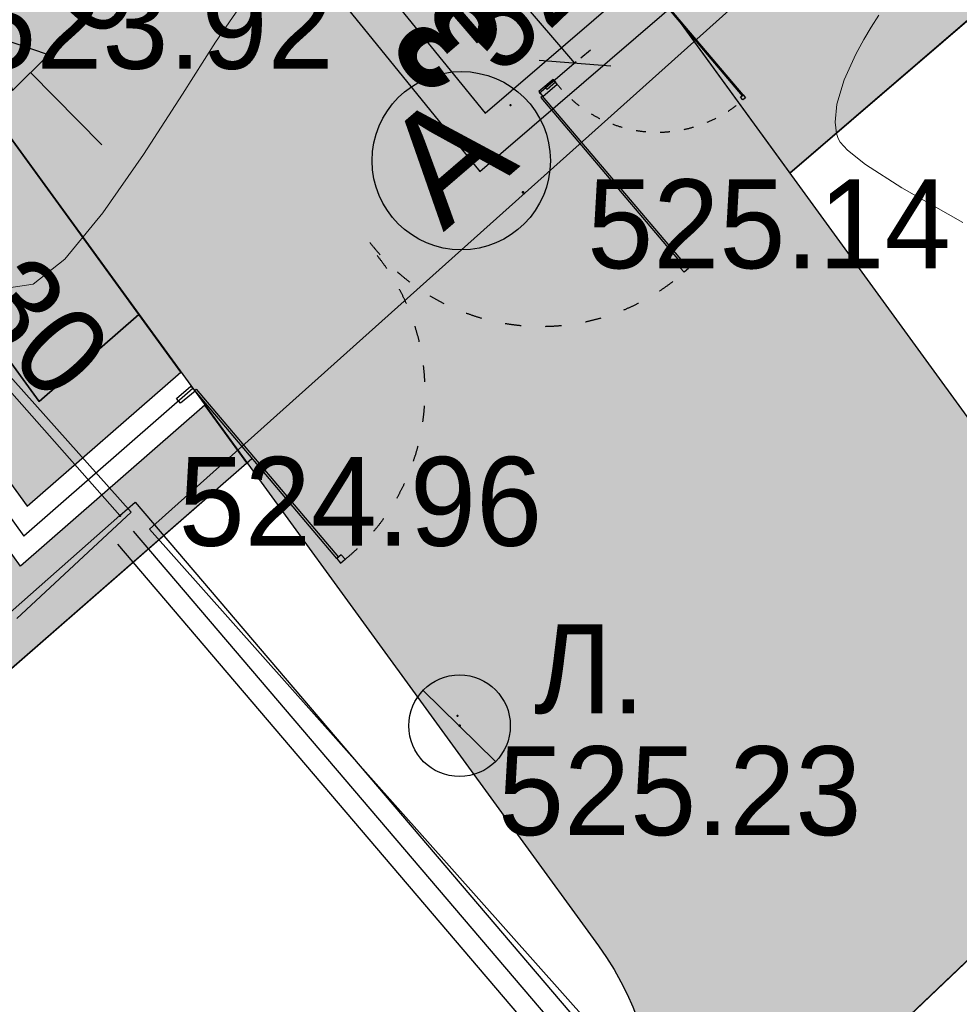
# Model space of a CAD drawing. Header units: millimetres. Extents: x -1128748 to 3035412, y -2195448 to -435774.
# Tile 10 of 159: x 406642 to 415892, y -1673270 to -1663581. Entities that reach past the tile are written whole.
import ezdxf

# ---------------------------------------------------------------- set-up
doc = ezdxf.new("R2010")
doc.units = ezdxf.units.MM
doc.linetypes.add('ACAD_ISO03W100', pattern=[30, 12, -18])
doc.linetypes.add('Д_ТРОТ_ТРУБА', pattern=[3, 1.5, -1.5])
for name, color, linetype in [('(004) Точки рельефа', 7, 'Continuous'), ('(004a) Точки рельефа (отк.)', 7, 'Continuous'), ('(007) Здания', 7, 'Continuous'), ('(011) Колодцы', 7, 'Continuous'), ('(013) Газ', 30, 'ИК_Газопровод -------г--------'), ('(022) Возд. Линии', 7, 'Continuous'), ('(025) Дорога', 7, 'Continuous'), ('(031) Горизонтали', 42, 'Continuous'), ('(040) Ограда', 7, 'Continuous'), ('GLUXOY OG', 7, 'Continuous'), ('METALL OG', 7, 'Continuous'), ('Пикет', 7, 'Continuous')]:
    doc.layers.add(name, color=color, linetype=linetype)
doc.layers.add('ВВГ 3х2.5', color=5, linetype='Continuous', lineweight=40)
doc.styles.add('BM-431', font='txt')
doc.styles.add('D-431', font='txt')
doc.styles.add('FAYZXON', font='GOTHICB.TTF')
doc.styles.add('S', font='txtwr', dxfattribs={"oblique": 15})
doc.styles.get("Standard").update_dxf_attribs({"font": 'arial.ttf'})
doc.linetypes.add('FENCELINE1', pattern='A,6.35,-2.54,[133,ltypeshp.shx,S=2.54,R=0,X=-2.54,Y=0],-2.54,25.4', length=36.83)
doc.linetypes.add('GAZ_VOZDUSH', pattern='A,1,-2,["~",Standard,S=3,R=0,X=-1.5,Y=-1.5],-1,10', length=14)
doc.linetypes.add('ИК_Газопровод -------г--------', pattern='A,9,-0.6,["Г",Standard,S=1.199999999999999,R=0,X=0,Y=-0.6],-1.199999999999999', length=10.8)
doc.linetypes.add('ОГРАДА_БЕТ', pattern='A,4,["|",Standard,S=0.8,R=0,X=0,Y=-0.8],4', length=8)
doc.linetypes.add('ОГРАДА_ГЛИН', pattern='A,4,["|",Standard,S=0.8,R=0,X=0,Y=-0.8],0.5,["|",Standard,S=0.8,R=0,X=0,Y=-0.8],3.5', length=8)
doc.linetypes.add('ОГРАДА_М_1М', pattern='A,2.5,["о",Standard,S=1,R=0,X=0,Y=-0.35],0.5,["0",Standard,S=0.5,R=0,X=-0.3,Y=-0.25],2.5', length=5.5)
doc.dimstyles.new('MAGENTA genplan dimension', dxfattribs={"dimtxt": 1000, "dimasz": 500, "dimexe": 200, "dimexo": 300, "dimgap": 100, "dimtad": 1, "dimdec": 1, "dimlfac": 0.001, "dimzin": 1, "dimtxsty": 'FAYZXON', "dimblk": 'OBLIQUE', "dimcen": 0, "dimclrd": 142, "dimclre": 142, "dimclrt": 6, "dimadec": 0, "dimazin": 0, "dimtfac": 1, "dimtdec": 1, "dimtmove": 0, "dimatfit": 3, "dimldrblk": 'OBLIQUE', "dimfxl": 1, "dimlwd": 30, "dimlwe": 30, "dimarcsym": 0})

# ---------------------------------------------------------------- blocks, each defined once
blk = doc.blocks.new('_Oblique')
at = {"color": 0, "linetype": 'ByBlock', "lineweight": -2}
blk.add_line((-0.5, -0.5), (0.5, 0.5), dxfattribs=at)
blk = doc.blocks.new('*D1004')
at = {"color": 142, "lineweight": 30, "transparency": 16777216}
for p, q in [((1989122.560620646, -731441.3966196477), (1989122.560620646, -731184.5261462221)), ((1992222.560620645, -731441.3966196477), (1992222.560620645, -731184.5261462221)), ((1989122.560620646, -731384.5261462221), (1992222.560620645, -731384.5261462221))]:
    blk.add_line(p, q, dxfattribs=at)
at = {"layer": 'Defpoints', "color": 0, "transparency": 16777216}
for p in [(1992222.560620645, -731384.5261462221), (1989122.560620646, -731741.3966196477), (1992222.560620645, -731741.3966196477)]:
    blk.add_point(p, dxfattribs=at)
at = {"color": 142, "lineweight": 30, "transparency": 16777216, "xscale": 500, "yscale": 500, "zscale": 500, "rotation": 180}
blk.add_blockref('_Oblique', (1989122.560620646, -731384.5261462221), dxfattribs=at)
at = {"color": 142, "lineweight": 30, "transparency": 16777216, "xscale": 500, "yscale": 500, "zscale": 500}
blk.add_blockref('_Oblique', (1992222.560620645, -731384.5261462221), dxfattribs=at)
at = {"color": 6, "transparency": 16777216, "insert": (1990672.560620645, -730689.3527947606), "char_height": 1000, "attachment_point": 5, "style": 'FAYZXON'}
blk.add_mtext('3,1', dxfattribs=at)
blk = doc.blocks.new('*D1005')
at = {"color": 142, "lineweight": 30, "transparency": 16777216}
for p, q in [((1986355.957183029, -727461.2795920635), (1986355.957183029, -724361.2795920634)), ((1986433.383746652, -724361.2795920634), (1986555.957183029, -724361.2795920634)), ((1986433.383746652, -727461.2795920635), (1986555.957183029, -727461.2795920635))]:
    blk.add_line(p, q, dxfattribs=at)
at = {"layer": 'Defpoints', "color": 0, "transparency": 16777216}
for p in [(1986133.383746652, -724361.2795920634), (1986355.957183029, -724361.2795920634), (1986133.383746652, -727461.2795920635)]:
    blk.add_point(p, dxfattribs=at)
at = {"color": 142, "lineweight": 30, "transparency": 16777216, "xscale": 500, "yscale": 500, "zscale": 500}
for p, rotation in [((1986355.957183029, -724361.2795920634), 90), ((1986355.957183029, -727461.2795920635), 270)]:
    blk.add_blockref('_Oblique', p, dxfattribs=dict(at, rotation=rotation))
at = {"color": 6, "transparency": 16777216, "insert": (1985660.783831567, -725911.2795920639), "char_height": 1000, "attachment_point": 5, "rotation": 90, "style": 'FAYZXON'}
blk.add_mtext('3,1', dxfattribs=at)
blk = doc.blocks.new('I01171-flat-6')
at = {"layer": '(011) Колодцы'}
blk.add_line((-0.3611415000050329, 0.3487505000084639), (0.3511430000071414, -0.3489250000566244), dxfattribs=at)
blk.add_circle((0, 0), 0.5, dxfattribs=at)
at = {"color": 4, "style": 'S', "oblique": 15}
blk.add_attdef('Z', (0.8082154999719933, -0.5467429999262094), '', height=1, dxfattribs=at)
blk = doc.blocks.new('wef-flat-8')
at = {"layer": '(025) Дорога', "linetype": 'Д_ТРОТ_ТРУБА'}
blk.add_hatch(color=0, dxfattribs=at).paths.add_polyline_path([(-1751554.747359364, -1402386.181474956), (-1751554.391605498, -1402385.830135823), (-1751554.920821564, -1402385.650051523)])
at = {"layer": '(022) Возд. Линии', "color": 0}
for points in [[(-1751554.920821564, -1402385.650051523), (-1751554.747359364, -1402386.181474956)], [(-1751553.866804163, -1402386.717313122), (-1751554.569482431, -1402386.005805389)]]:
    blk.add_lwpolyline(points, dxfattribs=at)
at = {"layer": '(025) Дорога', "color": 0, "linetype": 'Д_ТРОТ_ТРУБА'}
blk.add_lwpolyline([(-1751554.747359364, -1402386.181474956), (-1751554.391605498, -1402385.830135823), (-1751554.920821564, -1402385.650051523), (-1751554.747359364, -1402386.181474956)], close=True, dxfattribs=at)
blk.add_lwpolyline([(-1751554.747359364, -1402386.181474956), (-1751554.391605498, -1402385.830135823)], dxfattribs=at)
blk = doc.blocks.new('A$C05d28b1e')
at = {"layer": '(004) Точки рельефа', "color": 7, "linetype": 'ByBlock', "lineweight": -2}
for p in [(-81051, -138736), (-85020, -141918), (-81677, -143986)]:
    blk.add_point(p, dxfattribs=at)
at = {"layer": '(007) Здания', "ltscale": 600}
blk.add_lwpolyline([(-89600.95656113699, -136729.7814724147), (-85020.00000000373, -141918.0000000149), (-88768.0720468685, -145227.3739485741)], dxfattribs=at)
at = {"layer": '(013) Газ', "linetype": 'GAZ_VOZDUSH', "ltscale": 600, "flags": 128}
for points in [[(-29500.59802335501, -81599.45846682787), (-34885, -86796), (-57126.00000000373, -108761), (-84722.46869752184, -135134.1412932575), (-87948.73982939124, -138481.8216035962), (-84910.88382545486, -141883.0840003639), (-86034.27146946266, -142931.4052785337)], [(-77834.27469987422, -135879.0991628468), (-84727.92910702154, -142050.9177821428), (-79041.00000000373, -148438), (-83402.20400478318, -152321.1280310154)]]:
    blk.add_lwpolyline(points, dxfattribs=at)
at = {"layer": '(031) Горизонтали', "color": 42, "linetype": 'Continuous', "lineweight": 0, "ltscale": 600}
for points in [[(-87212.36864298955, -139435.0060093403), (-87011.2976067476, -139508.8951471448), (-86705.23963811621, -139617.2726017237), (-86290.66562762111, -139701.2990644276), (-85875.38402310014, -139641.9499518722), (-85562.29413257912, -139395.6579055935), (-85186.79795910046, -138937.2184388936), (-84788.17757774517, -138363.6312814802), (-84405.71506359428, -137771.8961631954), (-84078.69249175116, -137259.0128137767), (-83846.39193728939, -136921.9809630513), (-83625.06454804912, -136650.4408120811), (-83447.05509702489, -136443.5583705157), (-83305.34136519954, -136280.4271325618)], [(-76721.1462752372, -139033.5814209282), (-77321.97423442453, -138692.9967482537), (-77680.17827652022, -138463.9132661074), (-77859.39620545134, -138321.5593039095), (-77929.85772361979, -138242.167150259), (-77949.0975609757, -138207.4207317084), (-77966.11655204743, -138156.2877352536), (-77980.78375192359, -138046.1646676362), (-77963.21937205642, -137868.9217780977), (-77890.75816954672, -137631.3254369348), (-77774.53477510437, -137377.7913314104), (-77698.73975903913, -137231.5373494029), (-77626.13821215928, -137112.044926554), (-77548.12851405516, -136994.3654618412)]]:
    blk.add_lwpolyline(points, dxfattribs=at)
at = {"layer": '(040) Ограда', "linetype": 'ОГРАДА_БЕТ', "ltscale": 600, "flags": 128}
blk.add_lwpolyline([(-84578.99999998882, -134080), (-82186.00000000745, -137023), (-81424.61457377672, -137959.3799872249), (-27799.00000000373, -91911)], dxfattribs=at)
at = {"layer": '(040) Ограда', "ltscale": 600}
blk.add_lwpolyline([(-84889.35203452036, -134332.3521639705), (-82496.35203452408, -137275.3521639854), (-81475.74966742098, -138530.526742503), (-27538.41093634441, -92214.4688450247)], dxfattribs=at)
at = {"layer": '(040) Ограда', "ltscale": 600, "flags": 128}
for points in [[(-85020.16882413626, -141917.8087961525), (-84870.07711812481, -141785.6250420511), (-79606.00000000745, -147960), (-83410.86993370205, -151203.9119574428)], [(-85042.62664344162, -142199.7766949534), (-80169.90255129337, -147915.1233619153), (-83670.38289028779, -150899.5223627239)]]:
    blk.add_lwpolyline(points, dxfattribs=at)
at = {"layer": '(040) Ограда', "linetype": 'ОГРАДА_М_1М', "ltscale": 600, "flags": 128}
blk.add_lwpolyline([(-84890.43184608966, -142070.0202166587), (-79887.95127564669, -147937.5616809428), (-83540.6264120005, -151051.7171600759)], dxfattribs=at)
at = {"layer": '(022) Возд. Линии', "xscale": 1000, "yscale": 1000, "zscale": 1000}
for name, p in [('wef-flat-8', (1751468668.149954, 1402248447.069615)), ('I01171-flat-6', (-81677.00000000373, -143986))]:
    blk.add_blockref(name, p, dxfattribs=at)
at = {"layer": '(004) Точки рельефа', "linetype": 'ByBlock', "char_height": 875, "attachment_point": 4, "style": 'D-431'}
for s, insert, rotation in [('524.81', (-81575.40638528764, -137301.4944496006), 43.912838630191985), ('524.30', (-87773.47316760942, -137890.6997416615), 312.0802863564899)]:
    blk.add_mtext(s, dxfattribs=dict(at, insert=insert, rotation=rotation))
for s, insert in [('525.14', (-80421.11854100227, -139053.0221511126)), ('524.96', (-84442.24228295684, -141783.9953594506)), ('525.23', (-81299.44023617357, -144630.9673639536))]:
    blk.add_mtext(s, dxfattribs=dict(at, insert=insert))
at = {"layer": '(004a) Точки рельефа (отк.)', "linetype": 'ByBlock', "insert": (-86494.92634313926, -137090.1371718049), "char_height": 875, "attachment_point": 4, "style": 'D-431'}
blk.add_mtext('523.92', dxfattribs=at)
at = {"layer": '(011) Колодцы', "style": 'BM-431'}
blk.add_text('Л.', height=875, dxfattribs=at).set_placement((-80944.26850442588, -143863.2654552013))
at = {"layer": '(013) Газ', "color": 0, "linetype": 'Continuous', "style": 'BM-431'}
for s, p in [('ГН-25', (-87602.9093720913, -137353.2599930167)), ('6.0', (-85269.37474621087, -137289.9943188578))]:
    blk.add_text(s, height=875, rotation=44.64227865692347, dxfattribs=at).set_placement(p)
blk = doc.blocks.new('A$C086e4636')
at = {"color": 0, "lineweight": 30, "ltscale": 400}
for points in [[(-2733.467243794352, 65.08176071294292), (-2523.636741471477, 65.08176071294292), (-2523.636741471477, -5.665145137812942), (-2733.467243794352, -5.665145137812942)], [(-2500.390339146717, 0), (-2500.390339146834, -2452.180948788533), (-2523.636741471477, -2452.180948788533), (-2523.636741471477, 5.820766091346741e-11)], [(2534.41690709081, 0), (2534.416907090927, -2452.180948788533), (2557.66330941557, -2452.180948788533), (2557.66330941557, 5.820766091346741e-11)], [(2767.493811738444, 65.08176071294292), (2557.66330941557, 65.08176071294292), (2557.66330941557, -5.665145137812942), (2767.493811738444, -5.665145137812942)], [(-2523.636741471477, -2452.180948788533), (-2523.636741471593, -2517.965646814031), (-2457.852198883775, -2517.965646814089), (-2457.852198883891, -2452.180948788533)], [(2557.66330941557, -2452.180948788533), (2557.663309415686, -2517.965646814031), (2491.878766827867, -2517.965646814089), (2491.878766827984, -2452.180948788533)]]:
    blk.add_lwpolyline(points, close=True, dxfattribs=at)
at = {"color": 0, "linetype": 'ACAD_ISO03W100', "lineweight": 25, "ltscale": 15}
for points in [[(0, 0, -0.4331272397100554), (-2457.852198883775, -2517.965646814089)], [(34.02656794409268, 0, 0.4331272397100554), (2491.878766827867, -2517.965646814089)]]:
    blk.add_lwpolyline(points, format="xyb", dxfattribs=at)
blk = doc.blocks.new('A$Cdc330da0')
at = {"color": 0, "lineweight": 30, "ltscale": 400}
for points in [[(-2569.537782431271, 1291.172235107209), (-2359.707280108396, 1291.172235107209), (-2359.707280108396, 1220.425329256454), (-2569.537782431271, 1220.425329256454)], [(373.7599636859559, 1291.172235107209), (163.9294613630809, 1291.172235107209), (163.9294613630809, 1220.425329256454), (373.7599636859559, 1220.425329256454)], [(140.6830590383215, 1226.090474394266), (140.6830590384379, -1226.090474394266), (163.9294613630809, -1226.090474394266), (163.9294613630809, 1226.090474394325)], [(163.9294613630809, -1226.090474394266), (163.9294613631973, -1291.875172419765), (98.14491877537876, -1291.875172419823), (98.14491877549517, -1226.090474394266)]]:
    blk.add_lwpolyline(points, close=True, dxfattribs=at)
at = {"color": 0, "linetype": 'ACAD_ISO03W100', "lineweight": 25, "ltscale": 15}
blk.add_lwpolyline([(-2359.707280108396, 1226.090474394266, 0.4331272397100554), (98.14491877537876, -1291.875172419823)], format="xyb", dxfattribs=at)
blk = doc.blocks.new('A$C506b9f70')
at = {"color": 0, "ltscale": 400, "xscale": 1.230330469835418, "yscale": 1.230330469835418, "zscale": 1.230330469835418, "rotation": 179.9999999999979}
blk.add_blockref('A$C086e4636', (-370.7938758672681, -1572.579923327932), dxfattribs=at)
at = {"color": 0, "xscale": 0.7338707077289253, "yscale": 0.7338707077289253, "zscale": 0.7338707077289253, "rotation": 180.000000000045}
blk.add_blockref('A$Cdc330da0', (-5507.445889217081, -705.0985145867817), dxfattribs=at)
blk = doc.blocks.new('asdaw1234141')
at = {"layer": '(004) Точки рельефа', "color": 7, "linetype": 'ByBlock', "lineweight": -2}
for p in [(-65385.9999999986, -76566.99999999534), (-69354.99999999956, -79748.99999999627), (-66011.9999999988, -81816.99999999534)]:
    blk.add_point(p, dxfattribs=at)
at = {"layer": '(007) Здания', "ltscale": 600}
blk.add_lwpolyline([(-73935.95656113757, -74560.78147240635), (-69355.0000000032, -79749.00000001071), (-73103.07204686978, -83058.3739485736)], dxfattribs=at)
at = {"layer": '(013) Газ', "linetype": 'GAZ_VOZDUSH', "ltscale": 600, "flags": 128}
for points in [[(-13835.59802335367, -19430.45846681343), (-19220.00000000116, -24626.99999999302), (-41461.00000000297, -46591.99999998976), (-69057.46869752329, -72965.1412932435), (-72283.73982939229, -76312.82160358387), (-69245.88382545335, -79714.0840003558), (-70369.27146946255, -80762.40527852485)], [(-62169.27469987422, -73710.09916283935), (-69062.92910702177, -79881.91778214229), (-63376.00000000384, -86268.99999998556), (-67737.20400478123, -90152.12803101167)]]:
    blk.add_lwpolyline(points, dxfattribs=at)
at = {"layer": '(031) Горизонтали', "color": 42, "linetype": 'Continuous', "lineweight": 0, "ltscale": 600}
for points in [[(-71547.36864299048, -77266.00600933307), (-71346.29760674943, -77339.89514713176), (-71040.23963811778, -77448.27260171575), (-70625.66562762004, -77532.29906441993), (-70210.38402309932, -77472.94995185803), (-69897.29413257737, -77226.65790558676), (-69521.79795909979, -76768.21843888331), (-69123.17757774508, -76194.63128146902), (-68740.71506359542, -75602.89616318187), (-68413.69249175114, -75090.01281377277), (-68181.39193729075, -74752.98096305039), (-67960.06454804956, -74481.44081207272), (-67782.05509702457, -74274.55837051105), (-67640.34136520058, -74111.4271325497)], [(-61056.14627523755, -76864.58142091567), (-61656.97423442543, -76523.99674824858), (-62015.1782765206, -76294.91326610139), (-62194.39620545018, -76152.55930389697), (-62264.85772362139, -76073.16715025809), (-62284.09756097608, -76038.42073169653), (-62301.11655204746, -75987.28773524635), (-62315.78375192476, -75877.16466763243), (-62298.21937205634, -75699.92177809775), (-62225.7581695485, -75462.32543692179), (-62109.53477510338, -75208.79133140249), (-62033.73975903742, -75062.53734939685), (-61961.1382121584, -74943.04492654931), (-61883.12851405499, -74825.36546183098)]]:
    blk.add_lwpolyline(points, dxfattribs=at)
at = {"layer": '(040) Ограда', "linetype": 'ОГРАДА_БЕТ', "ltscale": 600, "flags": 128}
blk.add_lwpolyline([(-68913.99999998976, -71910.99999999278), (-66521.00000000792, -74853.99999999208), (-65759.61457377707, -75790.37998721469), (-12134.00000000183, -29741.99999999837)], dxfattribs=at)
at = {"layer": '(040) Ограда', "ltscale": 600}
blk.add_lwpolyline([(-69224.35203452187, -72163.35216395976), (-66831.35203452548, -75106.3521639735), (-65810.74966742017, -76361.52674249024), (-11873.41093634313, -30045.46884501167)], dxfattribs=at)
at = {"layer": '(040) Ограда', "ltscale": 600, "flags": 128}
for points in [[(-69355.16882413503, -79748.8087961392), (-69205.07711812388, -79616.62504205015), (-63941.00000000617, -85790.99999999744), (-67745.8699337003, -89034.91195743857)], [(-69377.62664343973, -80030.77669494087), (-64504.90255129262, -85746.1233619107), (-68005.38289028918, -88730.52236271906)]]:
    blk.add_lwpolyline(points, dxfattribs=at)
at = {"layer": '(040) Ограда', "linetype": 'ОГРАДА_М_1М', "ltscale": 600, "flags": 128}
blk.add_lwpolyline([(-69225.43184609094, -79901.02021665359), (-64222.95127564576, -85768.56168093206), (-67875.62641200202, -88882.71716007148)], dxfattribs=at)
at = {"layer": 'Пикет', "color": 7, "linetype": 'ByBlock', "lineweight": -2, "transparency": 16777216}
for p in [(-65510.0080872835, -75711.43061760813, 524778), (-66032.89322277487, -81719.2934770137, 525323)]:
    blk.add_point(p, dxfattribs=at)
at = {"layer": '(022) Возд. Линии', "xscale": 1000, "yscale": 1000, "zscale": 1000}
for name, p in [('wef-flat-8', (1751484333.149955, 1402310616.069615)), ('I01171-flat-6', (-66012.00000000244, -81816.99999999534))]:
    blk.add_blockref(name, p, dxfattribs=at)
at = {"layer": '(004) Точки рельефа', "linetype": 'ByBlock', "char_height": 875, "attachment_point": 4, "style": 'D-431'}
for s, insert, rotation in [('524.81', (-65910.40638528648, -75132.49444958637), 43.91283863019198), ('524.30', (-72108.47316760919, -75721.69974165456), 312.0802863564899)]:
    blk.add_mtext(s, dxfattribs=dict(at, insert=insert, rotation=rotation))
for s, insert in [('525.14', (-64756.11854100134, -76884.02215110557)), ('524.96', (-68777.24228295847, -79614.99535944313)), ('525.23', (-65634.44023617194, -82461.96736395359))]:
    blk.add_mtext(s, dxfattribs=dict(at, insert=insert))
at = {"layer": '(004a) Точки рельефа (отк.)', "linetype": 'ByBlock', "insert": (-70829.92634313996, -74921.13717179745), "char_height": 875, "attachment_point": 4, "style": 'D-431'}
blk.add_mtext('523.92', dxfattribs=at)
at = {"layer": '(011) Колодцы', "style": 'BM-431'}
blk.add_text('Л.', height=875, dxfattribs=at).set_placement((-65279.268504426, -81694.26545519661))
at = {"layer": '(013) Газ', "color": 0, "linetype": 'Continuous', "style": 'BM-431'}
for s, p in [('ГН-25', (-71937.90937209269, -75184.25999300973)), ('6.0', (-69604.37474620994, -75120.99431884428))]:
    blk.add_text(s, height=875, rotation=44.64227878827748, dxfattribs=at).set_placement(p)
at = {"color": 4, "oblique": 15}
for p in [(7915.135727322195, -43168.68548111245, 526510), (-14956.70484099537, -65236.8753935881, 525926), (-30353.89691777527, -80716.19363331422, 525694), (-52138.74529243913, -102428.1350776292, 524466)]:
    blk.add_attdef('Z', p, '', height=1000, rotation=4.802156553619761, dxfattribs=at)
blk = doc.blocks.new('A$C204b781e')
blk.add_line((-4299.176873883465, -1550.000000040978), (-4779.176873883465, -1550.000000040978))
blk.add_circle((-5791.676873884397, -1550.000000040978), 877.5)
at = {"ltscale": 50}
blk.add_text('А', height=1080, dxfattribs=at).set_placement((-6385.998044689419, -1970.510356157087))
dim = blk.add_linear_dim(base=(-4316.603437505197, 1549.999999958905), p1=(-4539.176873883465, -1550.000000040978), p2=(-4539.176873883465, 1549.999999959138), angle=90, dimstyle='MAGENTA genplan dimension')
dim.commit()
dim.dimension.update_dxf_attribs({"geometry": '*D1005', "text_midpoint": (-5011.776788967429, -4.156026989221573e-08), "insert": (-1990672.560620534, 725911.2795920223)})
dim = blk.add_linear_dim(base=(1550.000000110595, -5473.246554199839), p1=(-1549.99999988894, -5830.117027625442), p2=(1550.000000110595, -5830.117027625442), dimstyle='MAGENTA genplan dimension')
dim.commit()
dim.dimension.update_dxf_attribs({"geometry": '*D1004', "text_midpoint": (1.108273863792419e-07, -4778.073202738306), "insert": (-1990672.560620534, 725911.2795920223)})

msp = doc.modelspace()

# ---------------------------------------------------------------- hatches: boundary and pattern name
at = {"true_color": 0xb1ab95}
h = msp.add_hatch(color=253, dxfattribs=at)
h.dxf.hatch_style = 1
edge = h.paths.add_edge_path(flags=17)
edge.add_line((408230.1207856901, -1667049.642699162), (407816.6081964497, -1666481.464231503))
edge.add_line((407816.6081964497, -1666481.464231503), (406833.0463827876, -1667339.240020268))
edge.add_line((406833.0463827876, -1667339.240020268), (369446.4050053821, -1615968.894445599))
edge.add_line((369446.4050053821, -1615968.894445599), (314131.1661896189, -1531886.892482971))
edge.add_arc((319562.5512268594, -1527471.0056437), 7000.000000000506, 211.2865698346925, 219.1121955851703, ccw=False)
edge.add_line((313580.4871510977, -1531106.237327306), (313131.1451666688, -1530366.809203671))
edge.add_line((313131.1451666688, -1530366.809203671), (293854.900782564, -1501065.928418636))
edge.add_line((293854.900782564, -1501065.928418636), (421647.4469098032, -1423424.944505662))
edge.add_line((421647.4469098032, -1423424.944505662), (426742.1242212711, -1432503.275990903))
edge.add_line((426742.1242212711, -1432503.275990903), (423931.0712712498, -1434165.041722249))
edge.add_line((423931.0712712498, -1434165.041722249), (426984.3854020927, -1439330.046351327))
edge.add_line((426984.3854020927, -1439330.046351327), (429679.2301120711, -1437736.977608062))
edge.add_line((429679.2301120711, -1437736.977608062), (483014.3851956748, -1532776.209352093))
edge.add_line((483014.3851956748, -1532776.209352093), (452390.0859484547, -1553037.605009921))
edge.add_line((452390.0859484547, -1553037.605009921), (452158.6186386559, -1558086.793507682))
edge.add_line((452158.6186386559, -1558086.793507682), (453515.0030141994, -1559924.781183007))
edge.add_line((453515.0030141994, -1559924.781183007), (432643.9471154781, -1578671.99971455))
edge.add_line((432643.9471154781, -1578671.99971455), (463611.259786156, -1618599.639911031))
edge.add_line((463611.259786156, -1618599.639911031), (417034.9315798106, -1658591.093109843))
edge.add_line((417034.9315798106, -1658591.093109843), (414167.6827045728, -1655252.786924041))
edge.add_line((414167.6827045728, -1655252.786924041), (409797.2463541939, -1659006.525500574))
edge.add_line((409797.2463541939, -1659006.525500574), (412814.3970230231, -1663152.179317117))
edge.add_line((412814.3970230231, -1663152.179317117), (413924.9410931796, -1662183.66081375))
edge.add_line((413924.9410931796, -1662183.66081375), (411384.130183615, -1659225.422744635))
edge.add_line((411384.130183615, -1659225.422744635), (414039.2304562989, -1656944.97486275))
edge.add_line((414039.2304562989, -1656944.97486275), (416580.578907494, -1659903.838785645))
edge.add_line((416580.578907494, -1659903.838785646), (464572.5455611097, -1618696.887481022))
edge.add_line((464572.5455611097, -1618696.887481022), (433596.1896105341, -1578757.58735041))
edge.add_line((433596.1896105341, -1578757.58735041), (454455.7553919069, -1560020.689702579))
edge.add_line((454455.7553919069, -1560020.689702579), (452869.2519824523, -1557870.876002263))
edge.add_line((452869.2519824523, -1557870.876002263), (453073.0582769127, -1553425.080184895))
edge.add_line((453073.0582769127, -1553425.080184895), (483943.2351204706, -1533001.009024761))
edge.add_line((483943.2351204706, -1533001.009024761), (421903.2659150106, -1422450.453739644))
edge.add_line((421903.2659150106, -1422450.453739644), (292871.3014545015, -1500844.45229855))
edge.add_line((292871.3014545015, -1500844.45229855), (368870.6964173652, -1616367.433184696))
edge.add_line((368870.6964173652, -1616367.433184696), (406716.9487646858, -1668369.297758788))
edge.add_line((406716.9487646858, -1668369.297758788), (408230.1207856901, -1667049.642699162))
h.paths.add_polyline_path([(368541.7200813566, -1616595.169607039), (292309.2446956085, -1500717.894515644), (422049.4482037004, -1421893.601873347), (484474.0065060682, -1533129.465980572), (453463.3281788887, -1553646.494570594), (453275.3281789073, -1557747.494570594), (454993.3281791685, -1560075.494570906), (434140.3281791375, -1578806.494570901), (465120.0437740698, -1618750.126451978), (416841.1757058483, -1660207.24875869), (417362.1687984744, -1660813.835260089), (414707.0685257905, -1663094.283141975), (414185.571150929, -1662487.10951034), (413050.6899311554, -1663476.852727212), (414224.91061742, -1665090.266508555), (419054.3567371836, -1660942.287508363), (418207.6718256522, -1659956.501620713), (466081.3108829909, -1618847.349954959), (435092.5706741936, -1578892.082206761), (455934.080556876, -1560171.403090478), (453985.9615227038, -1557531.577065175), (454146.3005073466, -1554033.969745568), (485402.856430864, -1533354.26565324), (422305.2672089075, -1420919.111107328), (291325.645367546, -1500496.418395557), (367966.0114933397, -1616993.708346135), (406534.5096505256, -1669987.959919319), (408879.9262830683, -1667942.494576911), (408466.4136938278, -1667374.316109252), (406650.6072686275, -1668957.902180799)])
at = {"true_color": 0x939598}
h = msp.add_hatch(color=252, dxfattribs=at)
h.dxf.hatch_style = 1
edge = h.paths.add_edge_path(flags=16)
edge.add_line((333609.8648957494, -1523030.190670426), (320952.8767775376, -1530721.697087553))
edge.add_arc((319394.9203417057, -1528157.955340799), 3000.000000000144, 211.286569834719, 301.28656983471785, ccw=False)
edge.add_line((316831.1785949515, -1529715.911776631), (302893.1650096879, -1506779.797214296))
edge.add_arc((305456.906756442, -1505221.840778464), 2999.999999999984, 121.28656983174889, 211.2865698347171, ccw=False)
edge.add_line((303898.950320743, -1502658.099031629), (317436.2992639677, -1494431.607445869))
edge.add_arc((318994.2556996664, -1496995.349192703), 2999.999999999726, 29.088455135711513, 121.2865698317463, ccw=False)
edge.add_line((321615.8662993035, -1495536.871265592), (329290.2226393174, -1509331.508505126))
edge.add_line((329290.2226393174, -1509331.508505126), (330263.2572367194, -1511080.53587602))
edge.add_line((330263.2572367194, -1511080.53587602), (332209.3264314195, -1514578.59061762))
edge.add_line((332209.3264314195, -1514578.59061762), (333182.3610288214, -1516327.617988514))
edge.add_line((333182.3610288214, -1516327.617988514), (334673.5190595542, -1519007.970996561))
edge.add_arc((332051.9084599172, -1520466.448923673), 3000.000000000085, -58.71343016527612, 29.088455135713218, ccw=False)
edge = h.paths.add_edge_path(flags=16)
edge.add_line((392954.6193714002, -1533841.388395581), (401060.6626354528, -1548912.468944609))
edge.add_arc((398418.5797506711, -1550333.524196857), 2999.999999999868, -61.726229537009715, 28.273770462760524, ccw=False)
edge.add_line((399839.63500293, -1552975.607081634), (372116.3634412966, -1567886.683826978))
edge.add_arc((370695.3081890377, -1565244.600942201), 2999.999999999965, 209.0884551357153, 298.27377046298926, ccw=False)
edge.add_line((368073.6975894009, -1566703.078869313), (360564.510484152, -1553205.332935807))
edge.add_arc((363186.1210837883, -1551746.855008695), 2999.999999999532, 121.28656990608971, 209.0884551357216, ccw=False)
edge.add_line((361628.1646447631, -1549183.113263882), (388754.5800475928, -1532698.701903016))
edge.add_arc((390312.5364866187, -1535262.443647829), 2999.999999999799, 28.273770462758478, 121.2865699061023, ccw=False)
edge = h.paths.add_edge_path(flags=16)
edge.add_line((429361.5778396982, -1533771.173944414), (423970.5674180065, -1524291.837308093))
edge.add_line((423970.5674180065, -1524291.837308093), (420028.520120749, -1517360.299350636))
edge.add_arc((422636.2959769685, -1515877.226498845), 3000.000000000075, 120.09939656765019, 209.6273998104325, ccw=False)
edge.add_line((421131.7911005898, -1513281.756391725), (444558.5598196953, -1499702.063187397))
edge.add_arc((446063.064696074, -1502297.533294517), 2999.999999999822, 29.878037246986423, 120.0993965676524, ccw=False)
edge.add_line((448664.3279962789, -1500803.067087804), (451530.949312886, -1505792.699367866))
edge.add_line((451530.949312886, -1505792.699367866), (454101.7901477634, -1510267.497047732))
edge.add_line((454101.7901477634, -1510267.497047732), (456027.8805247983, -1513620.04405626))
edge.add_arc((453426.6172245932, -1515114.510262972), 2999.999999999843, -59.03634284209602, 29.878037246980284, ccw=False)
edge.add_line((454970.1000291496, -1517686.99171714), (443416.2954938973, -1524619.247185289))
edge.add_arc((444959.7782984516, -1527191.728639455), 2999.99999999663, 120.9636571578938, 150.6005223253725)
edge.add_line((442346.1234395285, -1525719.041205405), (439220.3002496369, -1531266.601929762))
edge.add_arc((436606.6453907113, -1529793.914495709), 3000.000000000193, 298.2737704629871, 330.60052232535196, ccw=False)
edge.add_line((438027.7006429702, -1532435.997380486), (433390.4089481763, -1534930.183977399))
edge.add_arc((431969.3536959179, -1532288.101092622), 3000.000000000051, 209.6273998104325, 298.2737704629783, ccw=False)
edge = h.paths.add_edge_path(flags=16)
edge.add_line((414849.7759762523, -1441945.561439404), (419859.8166469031, -1450666.022881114))
edge.add_line((419859.8166469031, -1450666.022881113), (423344.093343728, -1456730.744224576))
edge.add_line((423344.093343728, -1456730.744224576), (427801.4519379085, -1464489.208937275))
edge.add_arc((425200.1886375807, -1465983.675143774), 2999.999999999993, -59.41036551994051, 29.87803724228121, ccw=False)
edge.add_line((426726.8457029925, -1468566.177458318), (418113.2291844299, -1473658.152959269))
edge.add_line((418113.2291844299, -1473658.152959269), (414040.4930068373, -1476065.768017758))
edge.add_line((414040.4930068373, -1476065.768017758), (403679.8279011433, -1482190.51861213))
edge.add_line((403679.8279011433, -1482190.51861213), (405757.2568378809, -1485609.093839))
edge.add_line((405757.2568378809, -1485609.093839), (414900.0674713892, -1480204.283019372))
edge.add_arc((416426.7257365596, -1482786.784624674), 3000.000000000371, 30.60362588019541, 120.58966109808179, ccw=False)
edge.add_line((419008.8551705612, -1481259.496968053), (421476.2811174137, -1485432.246487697))
edge.add_line((421476.2811174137, -1485432.246487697), (424894.3505620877, -1483355.124908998))
edge.add_line((424894.3505620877, -1483355.124908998), (422452.5644704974, -1479224.58480538))
edge.add_arc((425035.0667850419, -1477697.927739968), 2999.999999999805, 120.58963448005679, 210.5896344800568, ccw=False)
edge.add_line((423508.4097196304, -1475115.425425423), (428655.4698191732, -1472072.719278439))
edge.add_arc((430182.1268845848, -1474655.221592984), 2999.999999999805, 29.878037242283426, 120.58963448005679, ccw=False)
edge.add_line((432783.3901849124, -1473160.755386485), (439000.021157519, -1483981.404211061))
edge.add_line((439000.021157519, -1483981.404211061), (433315.4877170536, -1487247.257047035))
edge.add_line((433315.4877170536, -1487247.257047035), (435393.3908279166, -1490666.6125653))
edge.add_line((435393.3908279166, -1490666.6125653), (440992.6427661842, -1487449.755278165))
edge.add_line((440992.6427661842, -1487449.755278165), (443682.7367977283, -1492132.124707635))
edge.add_arc((441081.4734974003, -1493626.590914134), 3000.000000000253, -59.90060343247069, 29.878037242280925, ccw=False)
edge.add_line((442585.9783737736, -1496222.061021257), (414062.9094548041, -1512755.904412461))
edge.add_line((414062.9094548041, -1512755.904412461), (417717.2968084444, -1518769.4906563))
edge.add_line((417717.2968084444, -1518769.4906563), (416592.2112407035, -1519409.340073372))
edge.add_line((416592.2112407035, -1519409.340073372), (425767.7282147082, -1535543.201335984))
edge.add_arc((423159.9523584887, -1537026.274187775), 3000.000000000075, -61.72622953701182, 29.627399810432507, ccw=False)
edge.add_line((424581.0076107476, -1539668.357072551), (408646.5779521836, -1548238.75624077))
edge.add_arc((407225.5226999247, -1545596.673355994), 2999.999999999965, 208.2737704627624, 298.27377046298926, ccw=False)
edge.add_line((404583.4398151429, -1547017.728608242), (396060.6213313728, -1531171.762865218))
edge.add_arc((398702.7042161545, -1529750.70761297), 2999.999999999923, 120.0993965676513, 208.2737704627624, ccw=False)
edge.add_line((397198.1993397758, -1527155.23750585), (399699.1241284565, -1525705.537303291))
edge.add_line((399699.1241284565, -1525705.537303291), (397773.7574345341, -1522537.192641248))
edge.add_line((397773.7574345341, -1522537.192641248), (373311.9537659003, -1537402.350028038))
edge.add_line((373311.9537659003, -1537402.350028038), (359878.9045358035, -1545565.459899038))
edge.add_arc((358320.9480967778, -1543001.718154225), 2999.999999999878, 209.0884782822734, 301.28656990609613, ccw=False)
edge.add_line((355699.3380863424, -1544460.197140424), (344506.0669587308, -1524340.318952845))
edge.add_arc((347127.6775583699, -1522881.841025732), 3000.000000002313, 120.58963448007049, 209.0884551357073, ccw=False)
edge.add_line((345601.0204929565, -1520299.338711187), (356224.2293081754, -1514019.384302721))
edge.add_arc((357559.2306294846, -1516705.975353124), 3000.000000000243, 30.58965835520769, 116.42336694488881, ccw=False)
edge.add_line((360141.7323078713, -1515179.317211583), (363371.9582355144, -1520643.586904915))
edge.add_line((363371.9582355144, -1520643.586904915), (366868.2523578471, -1518616.905286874))
edge.add_line((366868.2523578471, -1518616.905286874), (363604.9348441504, -1513176.891675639))
edge.add_arc((366167.5716779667, -1511617.118468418), 2999.999999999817, 120.589634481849, 211.3271806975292, ccw=False)
edge.add_line((364640.9146124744, -1509034.616153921), (376958.058855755, -1501762.494079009))
edge.add_line((376958.058855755, -1501762.494079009), (374880.6299190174, -1498343.918852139))
edge.add_line((374880.6299190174, -1498343.918852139), (362470.0520059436, -1505680.483992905))
edge.add_line((362470.0520059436, -1505680.483992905), (350323.1654065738, -1512861.166908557))
edge.add_line((350323.1654065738, -1512861.166908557), (343791.0723934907, -1516722.641066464))
edge.add_arc((342264.4153280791, -1514140.13875192), 2999.999999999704, 209.0884551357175, 300.5896344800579, ccw=False)
edge.add_line((339642.8047284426, -1515598.616679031), (326930.7416113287, -1492748.713508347))
edge.add_arc((329552.3522109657, -1491290.235581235), 3000.000000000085, 120.0548210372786, 209.0884551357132, ccw=False)
edge.add_line((328049.8670388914, -1488693.595770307), (344952.048436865, -1478913.542018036))
edge.add_line((344952.048436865, -1478913.542018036), (365557.0903320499, -1466990.914248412))
edge.add_arc((367059.5755041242, -1469587.55405934), 3000.000000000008, 31.28656990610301, 120.05482103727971, ccw=False)
edge.add_line((369623.3172489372, -1468029.597620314), (372895.1220721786, -1473413.61375588))
edge.add_line((372895.1220721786, -1473413.61375588), (381868.2181790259, -1467960.76621929))
edge.add_line((381868.2181790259, -1467960.76621929), (378780.6535795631, -1462879.932086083))
edge.add_arc((381344.3953243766, -1461321.975647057), 3000.000000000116, 120.0548210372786, 211.2865699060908, ccw=False)
edge.add_line((379841.9101523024, -1458725.335836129), (407031.3371530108, -1442992.806921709))
edge.add_line((407031.3371530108, -1442992.806921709), (410746.0275038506, -1440843.387834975))
edge.add_arc((412248.5126759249, -1443440.027645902), 2999.999999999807, 29.878037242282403, 120.0548210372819, ccw=False)
edge = h.paths.add_edge_path(flags=16)
edge.add_line((411903.7061971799, -1631004.138940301), (400287.3470607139, -1640543.790695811))
edge.add_arc((398383.4097550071, -1638225.381168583), 3000.000000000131, 216.0466201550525, 309.39371673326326, ccw=False)
edge.add_line((395957.7943740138, -1639990.711172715), (392421.1013416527, -1635131.190858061))
edge.add_arc((394846.716722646, -1633365.860853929), 2999.999999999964, 129.393716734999, 216.0466201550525, ccw=False)
edge.add_line((392942.7794168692, -1631047.45132676), (404287.9569742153, -1621730.500831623))
edge.add_arc((406191.8942799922, -1624048.910358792), 2999.999999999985, 39.39371673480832, 129.3937167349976, ccw=False)
edge.add_line((408510.3038071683, -1622144.973053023), (412318.1784186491, -1626781.792107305))
edge.add_arc((409999.7688914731, -1628685.729413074), 3000.000000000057, -50.60628326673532, 39.39371673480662, ccw=False)
edge = h.paths.add_edge_path()
edge.add_arc((453426.6172245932, -1515114.510262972), 7000.000000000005, 300.9636571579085, 389.8780372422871)
edge.add_line((459496.2315920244, -1511627.422447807), (450624.7294515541, -1496185.713002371))
edge.add_line((450624.7294515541, -1496185.713002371), (421694.146176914, -1445829.228400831))
edge.add_arc((424295.4094771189, -1444334.762194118), 2999.999999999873, 119.87803724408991, 209.8780372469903, ccw=False)
edge.add_line((422800.9432705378, -1441733.498893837), (426984.3854020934, -1439330.046351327))
edge.add_line((426984.3854020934, -1439330.046351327), (424948.6856475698, -1435886.444348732))
edge.add_line((424948.6856475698, -1435886.444348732), (420345.6344984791, -1438530.968795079))
edge.add_arc((418851.1682919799, -1435929.705494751), 3000.000000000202, 228.6798708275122, 299.8780372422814, ccw=False)
edge.add_arc((412248.512676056, -1443440.027646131), 7000.000000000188, 48.67987082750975, 120.0548210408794)
edge.add_line((408742.7139408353, -1437381.201420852), (321651.4063298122, -1487774.558932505))
edge.add_line((321651.4063298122, -1487774.558932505), (301269.4829280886, -1500160.419863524))
edge.add_line((301269.4829280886, -1500160.419863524), (296526.5606940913, -1503042.639271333))
edge.add_line((296526.5606940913, -1503042.639271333), (313131.1451666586, -1530366.809203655))
edge.add_line((313131.1451666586, -1530366.809203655), (313580.4871510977, -1531106.237327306))
edge.add_arc((319562.5512268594, -1527471.005643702), 6999.999999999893, 211.2865698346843, 301.286569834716)
edge.add_line((323197.7829104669, -1533453.069719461), (335115.8663615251, -1526210.587188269))
edge.add_arc((336673.8227973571, -1528774.328935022), 3000.000000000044, 29.08845513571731, 121.28656983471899, ccw=False)
edge.add_line((339295.4333969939, -1527315.851007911), (341013.7878457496, -1530404.589036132))
edge.add_arc((338392.1772461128, -1531863.066963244), 2999.999999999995, -60.91154486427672, 29.088455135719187, ccw=False)
edge.add_line((339850.6551732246, -1534484.677562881), (337229.0445735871, -1535943.155489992))
edge.add_line((337229.0445735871, -1535943.155489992), (354730.7796989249, -1567402.482685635))
edge.add_line((354730.7796989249, -1567402.482685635), (356669.9463110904, -1566323.668119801))
edge.add_arc((358128.4242382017, -1568945.278719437), 2999.999999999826, 15.949142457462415, 119.08845513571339, ccw=False)
edge.add_line((361012.9421831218, -1568120.926716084), (366648.6377985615, -1587865.434141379))
edge.add_line((366648.6377985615, -1587865.434141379), (387083.9977751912, -1637994.247333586))
edge.add_line((387083.9977751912, -1637994.247333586), (412339.4190284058, -1672695.939424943))
edge.add_arc((409913.8036474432, -1674461.269429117), 2999.999999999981, -46.41797687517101, 36.04662015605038, ccw=False)
edge.add_line((411981.9805377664, -1676634.434022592), (420750.3931939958, -1668289.631942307))
edge.add_arc((418682.1855909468, -1666116.49657821), 2999.999999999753, 216.0466201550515, 313.5828328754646, ccw=False)
edge.add_line((416256.5702099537, -1667881.826582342), (401852.2827622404, -1648089.911697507))
edge.add_arc((404277.8981432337, -1646324.581693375), 2999.999999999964, 129.3937167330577, 216.0466201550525, ccw=False)
edge.add_line((402373.9608375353, -1644006.172166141), (443810.4067032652, -1609984.873482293))
edge.add_line((443810.4067032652, -1609984.873482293), (445076.1262803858, -1611526.641967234))
edge.add_line((445076.1262803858, -1611526.641967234), (448173.3423050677, -1608990.741601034))
edge.add_line((448173.3423050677, -1608990.741601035), (430399.2322361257, -1587347.347148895))
edge.add_line((430399.2322361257, -1587347.347148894), (400259.9088154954, -1612098.531768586))
edge.add_line((400259.9088154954, -1612098.531768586), (402163.8461212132, -1614416.9412957))
edge.add_arc((399845.4365940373, -1616320.878601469), 2999.999999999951, -50.60628326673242, 39.39371673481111, ccw=False)
edge.add_line((401749.3738997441, -1618639.288128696), (392850.7894881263, -1625947.033645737))
edge.add_arc((390946.8521824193, -1623628.624118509), 3000.000000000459, 202.1786080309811, 309.3937167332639, ccw=False)
edge.add_line((388168.817409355, -1624761.109350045), (372219.290120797, -1585636.235852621))
edge.add_arc((374997.3248938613, -1584503.750621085), 3000.000000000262, 165.4416731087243, 202.178608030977, ccw=False)
edge.add_line((372093.6481353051, -1583749.654286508), (375178.2554101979, -1571872.25607795))
edge.add_arc((378081.9321687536, -1572626.352412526), 2999.999999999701, 118.2737704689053, 165.4416731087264, ccw=False)
edge.add_line((376660.876916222, -1569984.269527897), (439411.9309928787, -1536233.35447663))
edge.add_arc((435148.7652352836, -1528307.105822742), 8999.999999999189, 298.2737704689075, 330.6005223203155)
edge.add_line((442989.729811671, -1532725.168125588), (445311.5196546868, -1528604.567132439))
edge.add_arc((447925.1745134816, -1530077.25456672), 2999.999999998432, 120.96365715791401, 150.6005223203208, ccw=False)
edge.add_line((446381.6917089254, -1527504.773112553), (457028.0771018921, -1521116.966989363))
at = {"true_color": 0x7abf6e, "transparency": 33554687}
h = msp.add_hatch(color=83, dxfattribs=at)
h.dxf.hatch_style = 1
h.paths.add_polyline_path([(381567.3721707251, -1554349.342543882), (379247.7819051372, -1555731.189496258), (375972.2928328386, -1550232.901459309), (378291.8830984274, -1548851.054506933), (376756.4975957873, -1546273.731989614), (371859.5848128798, -1549190.964444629), (378205.8448904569, -1559843.897516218), (383102.7576733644, -1556926.665061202)], flags=16)
edge = h.paths.add_edge_path()
edge.add_arc((358128.4242382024, -1568945.278719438), 3000.000000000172, 15.94914245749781, 119.0884551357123)
edge.add_line((356669.9463110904, -1566323.668119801), (354730.7796989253, -1567402.482685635))
edge.add_line((354730.7796989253, -1567402.482685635), (337229.0445735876, -1535943.155489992))
edge.add_line((337229.0445735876, -1535943.155489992), (339850.6551732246, -1534484.677562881))
edge.add_arc((338392.1772461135, -1531863.066963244), 2999.999999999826, 299.0884551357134, 389.0884551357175)
edge.add_line((341013.7878457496, -1530404.589036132), (339295.4333969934, -1527315.851007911))
edge.add_arc((336673.8227973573, -1528774.328935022), 2999.999999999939, 29.08845513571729, 121.286569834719)
edge.add_line((335115.8663615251, -1526210.587188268), (323197.7829104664, -1533453.069719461))
edge.add_arc((319562.5512268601, -1527471.005643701), 7000.000000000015, 219.1121955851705, 301.28656983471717, ccw=False)
edge.add_line((314131.1661896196, -1531886.892482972), (369446.4050053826, -1615968.894445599))
edge.add_line((369446.4050053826, -1615968.894445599), (406833.0463827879, -1667339.240020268))
edge.add_line((406833.0463827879, -1667339.240020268), (407816.6081964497, -1666481.464231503))
edge.add_line((407816.6081964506, -1666481.464231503), (387083.9977751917, -1637994.247333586))
edge.add_line((387083.9977751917, -1637994.247333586), (366648.6377985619, -1587865.434141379))
edge.add_line((366648.6377985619, -1587865.434141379), (361012.9421831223, -1568120.926716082))

# ---------------------------------------------------------------- linework, layer by layer
for points in [[(408926.5033013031, -1667901.874213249), (406534.5096505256, -1669987.959919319), (367966.0114933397, -1616993.708346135), (291325.645367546, -1500496.418395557), (422305.2672089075, -1420919.111107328), (485402.856430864, -1533354.26565324), (454146.3005073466, -1554033.969745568), (453985.9615227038, -1557531.577065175), (455934.080556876, -1560171.403090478), (435092.5706741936, -1578892.082206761), (466081.3108829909, -1618847.349954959), (418207.6718256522, -1659956.501620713), (419054.3567371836, -1660942.287508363), (414224.91061742, -1665090.266508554)], [(426742.1242212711, -1432503.275990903), (421647.4469098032, -1423424.944505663), (293854.900782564, -1501065.928418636), (369446.4050053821, -1615968.894445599), (406833.0463827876, -1667339.240020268), (407816.6081964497, -1666481.464231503)], [(291325.645367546, -1500496.418395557), (367966.0114933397, -1616993.708346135), (406534.5096505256, -1669987.959919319), (408879.9262830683, -1667942.494576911), (408466.4136938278, -1667374.316109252), (406650.6072686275, -1668957.902180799), (368541.7200813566, -1616595.169607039), (292309.2446956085, -1500717.894515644)], [(405892.0054210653, -1682430.196496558), (545384.1657070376, -1549677.038655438)], [(434140.3281791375, -1578806.494570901), (465120.0437740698, -1618750.126451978), (416841.1757058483, -1660207.24875869), (417362.1687984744, -1660813.835260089), (414707.0685257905, -1663094.283141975), (414185.571150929, -1662487.10951034), (413050.6899311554, -1663476.852727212), (414224.91061742, -1665090.266508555), (419054.3567371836, -1660942.287508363), (418207.6718256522, -1659956.501620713), (466081.3108829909, -1618847.349954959), (435092.5706741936, -1578892.082206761)], [(405892.0054210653, -1682430.196496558), (435357.2846597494, -1654388.413663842)]]:
    msp.add_lwpolyline(points)
for points in [[(292871.3014545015, -1500844.45229855), (368870.6964173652, -1616367.433184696), (406716.9487646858, -1668369.297758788), (408230.1207856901, -1667049.642699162), (407816.6081964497, -1666481.464231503), (406833.0463827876, -1667339.240020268), (369446.4050053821, -1615968.894445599), (314131.1661896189, -1531886.892482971, -0.0341590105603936)], [(361012.9421831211, -1568120.92671608), (366648.6377985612, -1587865.434141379), (387083.9977751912, -1637994.247333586), (412339.4190284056, -1672695.939424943, -0.376197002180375), (411981.9805377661, -1676634.434022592), (420750.3931941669, -1668289.631942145, -0.4532845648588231), (416256.5702099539, -1667881.826582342), (401852.2827622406, -1648089.911697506, -0.3972050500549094), (402373.9608375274, -1644006.172166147), (443810.4067032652, -1609984.873482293), (445076.126280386, -1611526.641967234), (448173.0903859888, -1608990.947864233), (446904.051566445, -1607445.13622198), (430399.2322361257, -1587347.347148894), (400259.9088154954, -1612098.531768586), (402163.8461212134, -1614416.9412957, -0.4142135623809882), (401749.3738997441, -1618639.288128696), (392850.7894881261, -1625947.033645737, -0.5052190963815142), (388168.8174093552, -1624761.109350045), (372219.290120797, -1585636.235852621, -0.1616822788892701), (372093.6481353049, -1583749.654286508), (375178.2554101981, -1571872.25607795, -0.2087647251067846)], [(361012.9421831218, -1568120.926716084), (366648.6377985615, -1587865.434141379), (387083.9977751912, -1637994.247333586), (412339.4190284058, -1672695.939424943, -0.3761970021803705), (411981.9805377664, -1676634.434022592), (420750.3931939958, -1668289.631942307, -0.4532845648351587), (416256.5702099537, -1667881.826582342), (401852.2827622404, -1648089.911697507, -0.3972050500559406), (402373.9608375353, -1644006.172166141), (443810.4067032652, -1609984.873482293), (445076.1262803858, -1611526.641967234), (448173.3423050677, -1608990.741601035), (430399.2322361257, -1587347.347148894), (400259.9088154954, -1612098.531768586), (402163.8461212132, -1614416.9412957, -0.4142135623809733), (401749.3738997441, -1618639.288128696), (392850.7894881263, -1625947.033645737, -0.5052190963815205), (388168.817409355, -1624761.109350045), (372219.290120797, -1585636.235852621, -0.1616822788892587), (372093.6481353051, -1583749.654286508), (375178.2554101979, -1571872.25607795, -0.2087647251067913)]]:
    msp.add_lwpolyline(points, format="xyb")
msp.add_lwpolyline([(361012.9421831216, -1568120.926716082, 0.4830922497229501), (356669.9463110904, -1566323.668119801), (354730.7796989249, -1567402.482685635), (337229.0445735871, -1535943.155489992), (339850.6551732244, -1534484.677562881, 0.4142135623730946), (341013.7878457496, -1530404.589036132), (339295.4333969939, -1527315.851007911, 0.4254953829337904), (335115.8663615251, -1526210.587188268), (323197.7829104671, -1533453.069719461, -0.3747521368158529), (314131.1661896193, -1531886.892482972), (369446.4050053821, -1615968.894445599), (406833.0463827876, -1667339.240020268), (407816.6081964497, -1666481.464231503), (387083.9977751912, -1637994.247333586), (366648.6377985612, -1587865.434141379)], format="xyb", close=True)
at = {"layer": 'GLUXOY OG', "color": 186, "linetype": 'ОГРАДА_ГЛИН', "lineweight": 30, "ltscale": 400}
for points in [[(406650.6072686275, -1668957.9021808), (368541.7200813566, -1616595.169607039), (292309.2446956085, -1500717.894515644), (422049.4482037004, -1421893.601873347), (484474.0065060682, -1533129.465980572), (453463.3281788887, -1553646.494570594), (453275.3281789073, -1557747.494570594), (454993.3281791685, -1560075.494570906), (434140.3281791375, -1578806.494570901), (465120.0437740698, -1618750.126451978)], [(464572.5455611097, -1618696.887481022), (433596.1896105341, -1578757.58735041), (454455.7553919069, -1560020.689702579), (452869.2519824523, -1557870.876002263), (453073.0582769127, -1553425.080184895), (483943.2351204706, -1533001.009024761), (421903.2659150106, -1422450.453739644), (292871.3014545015, -1500844.45229855), (368870.6964173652, -1616367.433184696), (406716.9487646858, -1668369.297758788)]]:
    msp.add_lwpolyline(points, dxfattribs=at)
at = {"layer": 'GLUXOY OG', "color": 186, "lineweight": 30, "ltscale": 400}
msp.add_lwpolyline([(464846.2946675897, -1618723.5069665), (433868.2588948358, -1578782.040960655), (454724.5417855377, -1560048.092136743), (453072.2900806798, -1557809.185286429), (453268.1932279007, -1553535.787377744), (484208.6208132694, -1533065.237502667), (421976.3570593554, -1422172.027806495), (292590.2730750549, -1500781.173407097), (368706.2082493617, -1616481.301395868), (406683.7780166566, -1668663.599969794)], dxfattribs=at)
at = {"layer": 'METALL OG', "color": 5, "lineweight": 30, "ltscale": 120}
for points in [[(406716.9487646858, -1668369.297758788), (408230.1207856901, -1667049.642699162)], [(408466.4136938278, -1667374.316109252), (406650.6072686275, -1668957.902180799)]]:
    msp.add_lwpolyline(points, dxfattribs=at)
at = {"layer": 'METALL OG', "color": 5, "linetype": 'FENCELINE1', "lineweight": 30, "ltscale": 80}
msp.add_lwpolyline([(408348.267239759, -1667211.979404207), (406683.7780166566, -1668663.599969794)], dxfattribs=at)

# ---------------------------------------------------------------- block references
at = {"rotation": 40.65906120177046}
msp.add_blockref('A$C204b781e', (414373.1494909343, -1660019.629002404), dxfattribs=at)
at = {"color": 5, "xscale": 0.7177323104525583, "yscale": 0.7177323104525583, "zscale": 0.7177323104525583, "rotation": 220.2502163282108}
msp.add_blockref('A$C506b9f70', (410592.2286813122, -1666825.518612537), dxfattribs=at)

# ---------------------------------------------------------------- next in the draw order: block references
at = {"color": 5, "lineweight": 50}
msp.add_blockref('A$C05d28b1e', (492649.3281788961, -1526543.494570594), dxfattribs=at)

# ---------------------------------------------------------------- next in the draw order: block references
at = {"layer": 'ВВГ 3х2.5', "color": 1, "lineweight": 40}
msp.add_blockref('asdaw1234141', (476984.328186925, -1588712.494583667), dxfattribs=at)

doc.saveas('drawing.dxf')
